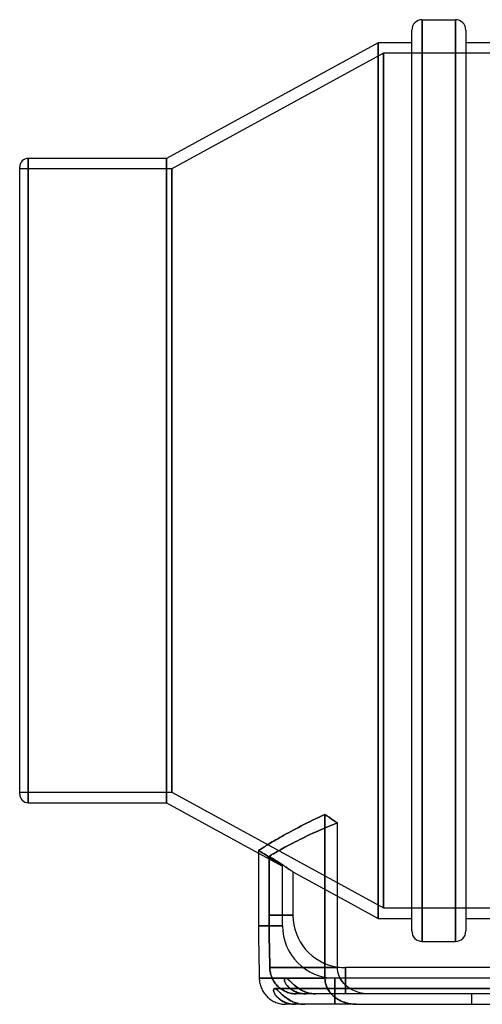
# Model space of a CAD drawing. Header units: millimetres. Extents: x -129 to 129, y -100 to 88.
# Tile 1 of 4: x -129 to -41, y -100 to 88. Entities that reach past the tile are written whole.
import ezdxf

# ---------------------------------------------------------------- set-up
doc = ezdxf.new("R2010")
doc.units = ezdxf.units.MM
doc.layers.add('HIDDEN', color=7, linetype='Continuous')
doc.layers.add('THICK', color=7, linetype='Continuous')

msp = doc.modelspace()

# ---------------------------------------------------------------- linework, layer by layer
at = {"layer": 'HIDDEN'}
for p, q in [((-52.18, 88), (-52.18, 0)), ((-45.86, 88), (-45.86, 0)), ((-60.6, -83.6), (-60.6, 83.6)), ((-59.6, 81.6), (-100, 59.5)), ((-59.6, 81.6), (-59.6, -81.6)), ((57.55, 81.6), (-59.6, 81.6)), ((-59.6, -81.6), (-59.6, 81.6)), ((-127.4, 0), (-127.4, 61.5)), ((-101, -61.5), (-101, 61.5)), ((-100, 59.5), (-129, 59.5)), ((-100, 59.5), (-100, -59.5)), ((-100, -59.5), (-100, 59.5)), ((-127.4, -61.5), (-127.4, 0)), ((-52.18, 0), (-52.18, -88)), ((-45.86, 0), (-45.86, -88)), ((-129, -59.5), (-100, -59.5)), ((-100, -59.5), (-59.6, -81.6)), ((-70.75, -63.77), (-71.36, -64.04)), ((-70.36, -64.03), (-70.75, -63.77)), ((-70.75, -63.77), (-70.75, -95)), ((-74.79, -65.68), (-75.31, -65.95)), ((-74.25, -65.41), (-74.79, -65.68)), ((-73.7, -65.14), (-74.25, -65.41)), ((-73.13, -64.86), (-73.7, -65.14)), ((-72.56, -64.59), (-73.13, -64.86)), ((-71.97, -64.31), (-72.56, -64.59)), ((-71.36, -64.04), (-71.97, -64.31)), ((-69.96, -64.29), (-70.36, -64.03)), ((-69.57, -64.56), (-69.96, -64.29)), ((-69.63, -65.85), (-69, -65.6)), ((-69, -65.6), (-69.63, -65.85)), ((-69.17, -64.82), (-69.57, -64.56)), ((-68.77, -65.09), (-69.17, -64.82)), ((-69, -65.6), (-68.37, -65.36)), ((-68.37, -65.36), (-69, -65.6)), ((-68.37, -65.36), (-68.77, -65.09)), ((-78.17, -67.48), (-78.59, -67.72)), ((-77.73, -67.24), (-78.17, -67.48)), ((-77.28, -66.99), (-77.73, -67.24)), ((-76.81, -66.74), (-77.28, -66.99)), ((-76.32, -66.48), (-76.81, -66.74)), ((-75.83, -66.22), (-76.32, -66.48)), ((-75.31, -65.95), (-75.83, -66.22)), ((-74.12, -67.84), (-73.61, -67.59)), ((-73.61, -67.59), (-74.12, -67.84)), ((-73.61, -67.59), (-73.08, -67.35)), ((-73.08, -67.35), (-73.61, -67.59)), ((-73.08, -67.35), (-72.54, -67.1)), ((-72.54, -67.1), (-73.08, -67.35)), ((-72.54, -67.1), (-71.99, -66.85)), ((-71.99, -66.85), (-72.54, -67.1)), ((-71.99, -66.85), (-71.42, -66.6)), ((-71.42, -66.6), (-71.99, -66.85)), ((-71.42, -66.6), (-70.83, -66.35)), ((-70.83, -66.35), (-71.42, -66.6)), ((-70.83, -66.35), (-70.24, -66.1)), ((-70.24, -66.1), (-70.83, -66.35)), ((-70.24, -66.1), (-69.63, -65.85)), ((-69.63, -65.85), (-70.24, -66.1)), ((-81.69, -69.54), (-81.95, -69.69)), ((-81.41, -69.37), (-81.69, -69.54)), ((-81.11, -69.19), (-81.41, -69.37)), ((-80.8, -69), (-81.11, -69.19)), ((-80.47, -68.81), (-80.8, -69)), ((-80.13, -68.61), (-80.47, -68.81)), ((-79.77, -68.4), (-80.13, -68.61)), ((-79.39, -68.18), (-79.77, -68.4)), ((-79, -67.95), (-79.39, -68.18)), ((-78.59, -67.72), (-79, -67.95)), ((-77.66, -69.63), (-77.28, -69.42)), ((-77.28, -69.42), (-77.66, -69.63)), ((-77.28, -69.42), (-76.88, -69.21)), ((-76.88, -69.21), (-77.28, -69.42)), ((-76.88, -69.21), (-76.46, -68.99)), ((-76.46, -68.99), (-76.88, -69.21)), ((-76.46, -68.99), (-76.02, -68.77)), ((-76.02, -68.77), (-76.46, -68.99)), ((-76.02, -68.77), (-75.57, -68.54)), ((-75.57, -68.54), (-76.02, -68.77)), ((-75.57, -68.54), (-75.1, -68.31)), ((-75.1, -68.31), (-75.57, -68.54)), ((-75.1, -68.31), (-74.62, -68.08)), ((-74.62, -68.08), (-75.1, -68.31)), ((-74.62, -68.08), (-74.12, -67.84)), ((-74.12, -67.84), (-74.62, -68.08)), ((-83.3, -70.53), (-83.43, -70.61)), ((-83.43, -70.61), (-83.07, -70.84)), ((-83.07, -70.84), (-83.43, -70.61)), ((-83.43, -71.11), (-78.85, -73.62)), ((-83.16, -70.45), (-83.3, -70.53)), ((-83, -70.35), (-83.16, -70.45)), ((-83.07, -70.84), (-82.72, -71.06)), ((-82.72, -71.06), (-83.07, -70.84)), ((-82.82, -70.24), (-83, -70.35)), ((-82.63, -70.11), (-82.82, -70.24)), ((-82.72, -71.06), (-82.38, -71.28)), ((-82.38, -71.28), (-82.72, -71.06)), ((-82.42, -69.98), (-82.63, -70.11)), ((-82.19, -69.84), (-82.42, -69.98)), ((-82.38, -71.28), (-82.05, -71.49)), ((-82.05, -71.49), (-82.38, -71.28)), ((-81.95, -69.69), (-82.19, -69.84)), ((-80.98, -71.47), (-80.8, -71.36)), ((-80.8, -71.36), (-80.98, -71.47)), ((-80.8, -71.36), (-80.6, -71.25)), ((-80.6, -71.25), (-80.8, -71.36)), ((-80.6, -71.25), (-80.38, -71.12)), ((-80.38, -71.12), (-80.6, -71.25)), ((-80.38, -71.12), (-80.15, -70.99)), ((-80.15, -70.99), (-80.38, -71.12)), ((-80.15, -70.99), (-79.9, -70.85)), ((-79.9, -70.85), (-80.15, -70.99)), ((-79.9, -70.85), (-79.63, -70.7)), ((-79.63, -70.7), (-79.9, -70.85)), ((-79.63, -70.7), (-79.35, -70.54)), ((-79.35, -70.54), (-79.63, -70.7)), ((-79.35, -70.54), (-79.04, -70.37)), ((-79.04, -70.37), (-79.35, -70.54)), ((-79.04, -70.37), (-78.72, -70.2)), ((-78.72, -70.2), (-79.04, -70.37)), ((-78.72, -70.2), (-78.39, -70.01)), ((-78.39, -70.01), (-78.72, -70.2)), ((-78.39, -70.01), (-78.03, -69.82)), ((-78.03, -69.82), (-78.39, -70.01)), ((-78.03, -69.82), (-77.66, -69.63)), ((-77.66, -69.63), (-78.03, -69.82)), ((-82.05, -71.49), (-81.73, -71.7)), ((-81.73, -71.7), (-82.05, -71.49)), ((-81.73, -71.7), (-81.43, -71.89)), ((-81.43, -71.89), (-81.73, -71.7)), ((-81.43, -71.89), (-81.15, -72.08)), ((-81.15, -72.08), (-81.43, -71.89)), ((-81.42, -71.72), (-81.29, -71.65)), ((-81.29, -71.65), (-81.42, -71.72)), ((-81.06, -71.95), (-81.42, -71.72)), ((-81.42, -71.72), (-81.06, -71.95)), ((-81.42, -71.72), (-81.42, -83)), ((-81.42, -83), (-81.42, -71.72)), ((-81.29, -71.65), (-81.14, -71.56)), ((-81.14, -71.56), (-81.29, -71.65)), ((-81.15, -72.08), (-80.88, -72.26)), ((-80.88, -72.26), (-81.15, -72.08)), ((-81.14, -71.56), (-80.98, -71.47)), ((-80.98, -71.47), (-81.14, -71.56)), ((-80.71, -72.17), (-81.06, -71.95)), ((-81.06, -71.95), (-80.71, -72.17)), ((-80.88, -72.26), (-80.63, -72.42)), ((-80.63, -72.42), (-80.88, -72.26)), ((-80.37, -72.39), (-80.71, -72.17)), ((-80.71, -72.17), (-80.37, -72.39)), ((-80.63, -72.42), (-80.39, -72.58)), ((-80.39, -72.58), (-80.63, -72.42)), ((-80.39, -72.58), (-80.16, -72.73)), ((-80.16, -72.73), (-80.39, -72.58)), ((-80.04, -72.6), (-80.37, -72.39)), ((-80.37, -72.39), (-80.04, -72.6)), ((-80.16, -72.73), (-79.94, -72.88)), ((-79.94, -72.88), (-80.16, -72.73)), ((-79.73, -72.8), (-80.04, -72.6)), ((-80.04, -72.6), (-79.73, -72.8)), ((-79.94, -72.88), (-79.74, -73.01)), ((-79.74, -73.01), (-79.94, -72.88)), ((-79.74, -73.01), (-79.56, -73.14)), ((-79.56, -73.14), (-79.74, -73.01)), ((-79.43, -72.99), (-79.73, -72.8)), ((-79.73, -72.8), (-79.43, -72.99)), ((-79.56, -73.14), (-79.39, -73.25)), ((-79.39, -73.25), (-79.56, -73.14)), ((-79.14, -73.18), (-79.43, -72.99)), ((-79.43, -72.99), (-79.14, -73.18)), ((-79.39, -73.25), (-79.25, -73.34)), ((-79.25, -73.34), (-79.39, -73.25)), ((-78.87, -73.36), (-79.14, -73.18)), ((-79.14, -73.18), (-78.87, -73.36)), ((-79.25, -73.34), (-79.13, -73.43)), ((-79.13, -73.43), (-79.25, -73.34)), ((-79.13, -73.43), (-79.03, -73.5)), ((-79.03, -73.5), (-79.13, -73.43)), ((-79.03, -73.5), (-78.95, -73.55)), ((-78.95, -73.55), (-79.03, -73.5)), ((-78.95, -73.55), (-78.89, -73.59)), ((-78.89, -73.59), (-78.95, -73.55)), ((-78.89, -73.59), (-78.86, -73.61)), ((-78.86, -73.61), (-78.89, -73.59)), ((-78.62, -73.52), (-78.87, -73.36)), ((-78.87, -73.36), (-78.62, -73.52)), ((-78.86, -73.61), (-78.85, -73.62)), ((-78.85, -73.62), (-78.86, -73.61)), ((-78.85, -85), (-78.85, -73.62)), ((-78.39, -73.68), (-78.62, -73.52)), ((-78.62, -73.52), (-78.39, -73.68)), ((-78.16, -73.83), (-78.39, -73.68)), ((-78.39, -73.68), (-78.16, -73.83)), ((-77.94, -73.97), (-78.16, -73.83)), ((-78.16, -73.83), (-77.94, -73.97)), ((-77.74, -74.11), (-77.94, -73.97)), ((-77.94, -73.97), (-77.74, -74.11)), ((-77.56, -74.23), (-77.74, -74.11)), ((-77.74, -74.11), (-77.56, -74.23)), ((-77.39, -74.34), (-77.56, -74.23)), ((-77.56, -74.23), (-77.39, -74.34)), ((-77.25, -74.44), (-77.39, -74.34)), ((-77.39, -74.34), (-77.25, -74.44)), ((-77.13, -74.52), (-77.25, -74.44)), ((-77.25, -74.44), (-77.13, -74.52)), ((-77.03, -74.59), (-77.13, -74.52)), ((-77.13, -74.52), (-77.03, -74.59)), ((-76.95, -74.64), (-77.03, -74.59)), ((-77.03, -74.59), (-76.95, -74.64)), ((-76.89, -74.68), (-76.95, -74.64)), ((-76.95, -74.64), (-76.89, -74.68)), ((-76.86, -74.7), (-76.89, -74.68)), ((-76.89, -74.68), (-76.86, -74.7)), ((-76.85, -74.71), (-76.86, -74.7)), ((-76.86, -74.7), (-76.85, -74.71)), ((-76.85, -74.71), (-68.37, -79.35)), ((-76.85, -74.71), (-76.85, -83)), ((-59.6, -81.6), (57.55, -81.6)), ((-81.42, -83), (-76.85, -83)), ((-81.42, -83), (-81.42, -83.72)), ((-76.85, -83), (-81.42, -83)), ((-81.42, -83.72), (-81.42, -83)), ((-81.42, -83.72), (-81.41, -84.42)), ((-81.41, -84.42), (-81.42, -83.72)), ((-81.41, -84.42), (-81.41, -85.11)), ((-81.41, -85.11), (-81.41, -84.42)), ((-83.43, -85), (-78.85, -85)), ((-78.85, -85), (-83.43, -85)), ((-81.41, -85.11), (-81.4, -85.8)), ((-81.4, -85.81), (-81.41, -85.11)), ((-81.4, -85.8), (-81.39, -86.49)), ((-81.39, -86.5), (-81.4, -85.81)), ((-81.39, -86.49), (-81.38, -87.19)), ((-81.38, -87.2), (-81.39, -86.5)), ((-81.38, -87.19), (-81.37, -87.9)), ((-81.37, -87.92), (-81.38, -87.2)), ((-81.37, -87.9), (-81.36, -88.62)), ((-81.36, -88.64), (-81.37, -87.92)), ((-81.36, -88.62), (-81.34, -89.35)), ((-81.34, -89.36), (-81.36, -88.64)), ((-81.34, -89.35), (-81.33, -90.07)), ((-81.33, -90.08), (-81.34, -89.36)), ((-81.33, -90.07), (-81.32, -90.8)), ((-81.31, -90.81), (-81.33, -90.08)), ((-81.32, -90.8), (-81.3, -91.53)), ((-81.3, -91.53), (-81.31, -90.81)), ((-81.3, -91.53), (-81.29, -92.26)), ((-81.29, -92.26), (-81.3, -91.53)), ((-81.29, -92.26), (-81.27, -93)), ((-81.27, -93), (-81.29, -92.26)), ((-81.27, -93), (-81.26, -93.24)), ((-68.37, -93), (-81.27, -93)), ((-81.27, -93), (-68.37, -93)), ((-81.26, -93.24), (-81.27, -93)), ((-81.26, -93.24), (-81.24, -93.47)), ((-81.24, -93.47), (-81.26, -93.24)), ((-81.24, -93.47), (-81.21, -93.71)), ((-81.21, -93.71), (-81.24, -93.47)), ((-81.21, -93.71), (-81.17, -93.94)), ((-81.17, -93.94), (-81.21, -93.71)), ((-81.17, -93.94), (-81.12, -94.17)), ((-81.12, -94.17), (-81.17, -93.94)), ((-66.85, -98), (-66.85, -93)), ((-83.29, -95), (-70.75, -95)), ((-81.12, -94.17), (-81.05, -94.4)), ((-81.05, -94.4), (-81.12, -94.17)), ((-81.05, -94.4), (-80.98, -94.63)), ((-80.98, -94.63), (-81.05, -94.4)), ((-80.98, -94.63), (-80.89, -94.85)), ((-80.89, -94.85), (-80.98, -94.63)), ((-80.89, -94.85), (-80.8, -95.07)), ((-80.8, -95.07), (-80.89, -94.85)), ((-80.8, -95.07), (-80.69, -95.29)), ((-80.69, -95.29), (-80.8, -95.07)), ((-80.69, -95.29), (-80.58, -95.5)), ((-80.58, -95.5), (-80.69, -95.29)), ((-80.58, -95.5), (-80.45, -95.7)), ((-80.45, -95.7), (-80.58, -95.5)), ((-80.45, -95.7), (-80.32, -95.9)), ((-80.32, -95.9), (-80.45, -95.7)), ((-78.48, -95.28), (-78.47, -95.21)), ((-78.47, -95.22), (-78.48, -95.3)), ((-78.48, -95.37), (-78.48, -95.28)), ((-78.48, -95.3), (-78.48, -95.39)), ((-78.46, -95.47), (-78.48, -95.37)), ((-78.48, -95.39), (-78.46, -95.49)), ((-78.47, -95.21), (-78.45, -95.14)), ((-78.46, -95.15), (-78.47, -95.22)), ((-78.43, -95.1), (-78.46, -95.15)), ((-78.44, -95.58), (-78.46, -95.47)), ((-78.46, -95.49), (-78.44, -95.6)), ((-78.45, -95.14), (-78.43, -95.09)), ((-78.41, -95.69), (-78.44, -95.58)), ((-78.44, -95.6), (-78.4, -95.72)), ((-78.4, -95.05), (-78.43, -95.1)), ((-78.43, -95.09), (-78.4, -95.05)), ((-78.36, -95.82), (-78.41, -95.69)), ((-78.36, -95.02), (-78.4, -95.05)), ((-78.4, -95.05), (-78.36, -95.02)), ((-78.4, -95.72), (-78.35, -95.84)), ((-78.31, -95.01), (-78.36, -95.02)), ((-78.36, -95.02), (-78.31, -95.01)), ((-78.3, -95.94), (-78.36, -95.82)), ((-78.35, -95.84), (-78.29, -95.97)), ((-78.26, -95), (-78.31, -95.01)), ((-78.31, -95.01), (-78.26, -95)), ((-78.2, -95.01), (-78.26, -95)), ((-78.26, -95), (-78.2, -95.01)), ((-67.87, -95), (-78.26, -95)), ((-78.14, -95.02), (-78.2, -95.01)), ((-78.2, -95.01), (-78.14, -95.02)), ((-78.08, -95.05), (-78.14, -95.02)), ((-78.14, -95.02), (-78.08, -95.05)), ((-78, -95.09), (-78.08, -95.05)), ((-78.08, -95.05), (-78.01, -95.09)), ((-78.01, -95.09), (-77.93, -95.14)), ((-77.93, -95.14), (-78, -95.09)), ((-77.85, -95.2), (-77.93, -95.14)), ((-77.93, -95.14), (-77.85, -95.19)), ((-77.85, -95.19), (-77.77, -95.26)), ((-77.76, -95.27), (-77.85, -95.2)), ((-77.77, -95.26), (-77.68, -95.33)), ((-77.67, -95.35), (-77.76, -95.27)), ((-77.68, -95.33), (-77.59, -95.42)), ((-77.58, -95.43), (-77.67, -95.35)), ((-77.59, -95.42), (-77.5, -95.51)), ((-77.48, -95.52), (-77.58, -95.43)), ((-77.5, -95.51), (-77.4, -95.6)), ((-77.37, -95.62), (-77.48, -95.52)), ((-77.4, -95.6), (-77.29, -95.7)), ((-77.26, -95.73), (-77.37, -95.62)), ((-77.29, -95.7), (-77.18, -95.81)), ((-77.15, -95.84), (-77.26, -95.73)), ((-77.18, -95.81), (-77.06, -95.92)), ((-77.03, -95.95), (-77.15, -95.84)), ((-70.74, -95.32), (-70.75, -95)), ((-70.7, -95.66), (-70.74, -95.32)), ((-70.63, -95.99), (-70.7, -95.66)), ((-68.85, -95), (-68.85, -100)), ((-68.85, -100), (-68.85, -95)), ((68.85, -95), (-68.85, -95)), ((-67.83, -95.08), (-67.64, -95.39)), ((-67.64, -95.39), (-67.43, -95.69)), ((-67.43, -95.69), (-67.19, -95.98)), ((-66.85, -95), (-66.85, -98)), ((-80.53, -97.17), (-80.55, -97.24)), ((-80.55, -97.24), (-80.55, -97.32)), ((-80.55, -97.32), (-80.54, -97.42)), ((-80.54, -97.42), (-80.52, -97.53)), ((-80.51, -97.11), (-80.53, -97.17)), ((-80.52, -97.53), (-80.49, -97.64)), ((-80.48, -97.06), (-80.51, -97.11)), ((-80.49, -97.64), (-80.44, -97.77)), ((-80.44, -97.03), (-80.48, -97.06)), ((-80.39, -97.01), (-80.44, -97.03)), ((-80.34, -97), (-80.39, -97.01)), ((-80.28, -97.01), (-80.34, -97)), ((-80.34, -97), (80.34, -97)), ((80.34, -97), (-80.34, -97)), ((-80.32, -95.9), (-80.17, -96.09)), ((-80.17, -96.09), (-80.32, -95.9)), ((-80.22, -97.02), (-80.28, -97.01)), ((-80.15, -97.06), (-80.22, -97.02)), ((-80.17, -96.09), (-80.02, -96.27)), ((-80.02, -96.27), (-80.17, -96.09)), ((-80.08, -97.1), (-80.15, -97.06)), ((-80, -97.15), (-80.08, -97.1)), ((-80.02, -96.27), (-79.86, -96.45)), ((-79.86, -96.45), (-80.02, -96.27)), ((-79.92, -97.21), (-80, -97.15)), ((-79.83, -97.29), (-79.92, -97.21)), ((-79.86, -96.45), (-79.69, -96.62)), ((-79.69, -96.62), (-79.86, -96.45)), ((-79.73, -97.37), (-79.83, -97.29)), ((-79.63, -97.46), (-79.73, -97.37)), ((-79.69, -96.62), (-79.51, -96.78)), ((-79.51, -96.78), (-79.69, -96.62)), ((-79.53, -97.56), (-79.63, -97.46)), ((-79.41, -97.67), (-79.53, -97.56)), ((-79.51, -96.78), (-79.33, -96.93)), ((-79.33, -96.93), (-79.51, -96.78)), ((-79.29, -97.79), (-79.41, -97.67)), ((-79.33, -96.93), (-79.14, -97.07)), ((-79.14, -97.07), (-79.33, -96.93)), ((-79.14, -97.07), (-78.94, -97.2)), ((-78.94, -97.2), (-79.14, -97.07)), ((-78.94, -97.2), (-78.73, -97.33)), ((-78.73, -97.33), (-78.94, -97.2)), ((-78.73, -97.33), (-78.52, -97.44)), ((-78.52, -97.44), (-78.73, -97.33)), ((-78.52, -97.44), (-78.31, -97.55)), ((-78.31, -97.55), (-78.52, -97.44)), ((-78.31, -97.55), (-78.09, -97.64)), ((-78.09, -97.64), (-78.31, -97.55)), ((-78.23, -96.08), (-78.3, -95.94)), ((-78.29, -95.97), (-78.21, -96.1)), ((-78.14, -96.21), (-78.23, -96.08)), ((-78.21, -96.1), (-78.12, -96.24)), ((-78.04, -96.35), (-78.14, -96.21)), ((-78.12, -96.24), (-78.02, -96.37)), ((-78.09, -97.64), (-77.87, -97.72)), ((-77.87, -97.72), (-78.09, -97.64)), ((-77.93, -96.49), (-78.04, -96.35)), ((-78.02, -96.37), (-77.92, -96.5)), ((-77.81, -96.62), (-77.93, -96.49)), ((-77.92, -96.5), (-77.79, -96.64)), ((-77.87, -97.72), (-77.64, -97.8)), ((-77.64, -97.8), (-77.87, -97.72)), ((-77.68, -96.75), (-77.81, -96.62)), ((-77.79, -96.64), (-77.66, -96.77)), ((-77.54, -96.88), (-77.68, -96.75)), ((-77.66, -96.77), (-77.52, -96.89)), ((-77.39, -97), (-77.54, -96.88)), ((-77.52, -96.89), (-77.37, -97.02)), ((-77.22, -97.12), (-77.39, -97)), ((-77.37, -97.02), (-77.2, -97.14)), ((-77.05, -97.24), (-77.22, -97.12)), ((-77.2, -97.14), (-77.03, -97.25)), ((-77.06, -95.92), (-76.94, -96.03)), ((-76.87, -97.35), (-77.05, -97.24)), ((-76.9, -96.07), (-77.03, -95.95)), ((-77.03, -97.25), (-76.84, -97.36)), ((-76.94, -96.03), (-76.81, -96.15)), ((-76.77, -96.19), (-76.9, -96.07)), ((-76.67, -97.45), (-76.87, -97.35)), ((-76.84, -97.36), (-76.65, -97.46)), ((-76.81, -96.15), (-76.67, -96.27)), ((-76.63, -96.31), (-76.77, -96.19)), ((-76.67, -96.27), (-76.53, -96.39)), ((-76.47, -97.55), (-76.67, -97.45)), ((-76.65, -97.46), (-76.45, -97.56)), ((-76.48, -96.43), (-76.63, -96.31)), ((-76.53, -96.39), (-76.38, -96.52)), ((-76.33, -96.56), (-76.48, -96.43)), ((-76.26, -97.64), (-76.47, -97.55)), ((-76.45, -97.56), (-76.24, -97.65)), ((-76.38, -96.52), (-76.23, -96.64)), ((-76.17, -96.68), (-76.33, -96.56)), ((-76.04, -97.72), (-76.26, -97.64)), ((-76.24, -97.65), (-76.02, -97.73)), ((-76.23, -96.64), (-76.07, -96.76)), ((-76, -96.81), (-76.17, -96.68)), ((-76.07, -96.76), (-75.91, -96.88)), ((-75.81, -97.79), (-76.04, -97.72)), ((-76.02, -97.73), (-75.79, -97.8)), ((-75.83, -96.93), (-76, -96.81)), ((-75.91, -96.88), (-75.74, -96.99)), ((-75.65, -97.05), (-75.83, -96.93)), ((-75.74, -96.99), (-75.56, -97.1)), ((-75.47, -97.16), (-75.65, -97.05)), ((-75.56, -97.1), (-75.38, -97.21)), ((-75.28, -97.27), (-75.47, -97.16)), ((-75.38, -97.21), (-75.19, -97.32)), ((-75.08, -97.37), (-75.28, -97.27)), ((-75.19, -97.32), (-75, -97.42)), ((-74.88, -97.47), (-75.08, -97.37)), ((-75, -97.42), (-74.79, -97.51)), ((-74.67, -97.56), (-74.88, -97.47)), ((-74.79, -97.51), (-74.59, -97.6)), ((-74.45, -97.65), (-74.67, -97.56)), ((-74.59, -97.6), (-74.37, -97.68)), ((-74.23, -97.73), (-74.45, -97.65)), ((-74.37, -97.68), (-74.16, -97.75)), ((-74, -97.8), (-74.23, -97.73)), ((-74.16, -97.75), (-73.93, -97.81)), ((-70.54, -96.32), (-70.63, -95.99)), ((-70.43, -96.63), (-70.54, -96.32)), ((-70.3, -96.92), (-70.43, -96.63)), ((-70.14, -97.21), (-70.3, -96.92)), ((-69.96, -97.5), (-70.14, -97.21)), ((-69.76, -97.77), (-69.96, -97.5)), ((-67.19, -95.98), (-66.94, -96.24)), ((-66.94, -96.24), (-66.67, -96.48)), ((-66.67, -96.48), (-66.4, -96.7)), ((-80.44, -97.77), (-80.39, -97.9)), ((-80.39, -97.9), (-80.31, -98.04)), ((-80.31, -98.04), (-80.23, -98.18)), ((-80.23, -98.18), (-80.13, -98.32)), ((-80.13, -98.32), (-80.02, -98.45)), ((-80.02, -98.45), (-79.9, -98.59)), ((-79.9, -98.59), (-79.77, -98.72)), ((-79.77, -98.72), (-79.63, -98.85)), ((-79.63, -98.85), (-79.48, -98.98)), ((-79.48, -98.98), (-79.31, -99.1)), ((-79.31, -99.1), (-79.14, -99.22)), ((-79.17, -97.91), (-79.29, -97.79)), ((-79.03, -98.04), (-79.17, -97.91)), ((-79.14, -99.22), (-78.96, -99.33)), ((-78.89, -98.17), (-79.03, -98.04)), ((-78.96, -99.33), (-78.76, -99.44)), ((-78.74, -98.3), (-78.89, -98.17)), ((-78.76, -99.44), (-78.56, -99.54)), ((-78.58, -98.44), (-78.74, -98.3)), ((-78.41, -98.58), (-78.58, -98.44)), ((-78.56, -99.54), (-78.35, -99.63)), ((-78.24, -98.71), (-78.41, -98.58)), ((-78.35, -99.63), (-78.13, -99.71)), ((-78.05, -98.85), (-78.24, -98.71)), ((-77.86, -98.98), (-78.05, -98.85)), ((-77.67, -99.11), (-77.86, -98.98)), ((-77.46, -99.23), (-77.67, -99.11)), ((-77.64, -97.8), (-77.41, -97.86)), ((-77.41, -97.86), (-77.64, -97.8)), ((-77.25, -99.34), (-77.46, -99.23)), ((-77.41, -97.86), (-77.18, -97.91)), ((-77.18, -97.91), (-77.41, -97.86)), ((-77.03, -99.45), (-77.25, -99.34)), ((-77.18, -97.91), (-76.94, -97.95)), ((-76.94, -97.95), (-77.18, -97.91)), ((-76.8, -99.56), (-77.03, -99.45)), ((-76.94, -97.95), (-76.71, -97.98)), ((-76.7, -97.98), (-76.94, -97.95)), ((-76.56, -99.65), (-76.8, -99.56)), ((-76.71, -97.98), (-76.47, -97.99)), ((-76.47, -97.99), (-76.7, -97.98)), ((-76.47, -97.99), (-76.23, -98)), ((-76.23, -98), (-76.47, -97.99)), ((-74.33, -98), (-76.23, -98)), ((-75.57, -97.85), (-75.81, -97.79)), ((-75.79, -97.8), (-75.56, -97.86)), ((-75.33, -97.91), (-75.57, -97.85)), ((-75.56, -97.86), (-75.32, -97.91)), ((-75.08, -97.95), (-75.33, -97.91)), ((-75.32, -97.91), (-75.07, -97.95)), ((-74.83, -97.98), (-75.08, -97.95)), ((-75.07, -97.95), (-74.83, -97.98)), ((-74.83, -97.98), (-74.58, -97.99)), ((-74.59, -97.99), (-74.83, -97.98)), ((-74.33, -98), (-74.59, -97.99)), ((-74.58, -97.99), (-74.33, -98)), ((-72.5, -98), (-74.33, -98)), ((-73.76, -97.86), (-74, -97.8)), ((-73.93, -97.81), (-73.7, -97.87)), ((-73.52, -97.91), (-73.76, -97.86)), ((-73.7, -97.87), (-73.47, -97.91)), ((-73.27, -97.95), (-73.52, -97.91)), ((-73.47, -97.91), (-73.23, -97.95)), ((-73.02, -97.98), (-73.27, -97.95)), ((-73.23, -97.95), (-72.99, -97.98)), ((-72.76, -97.99), (-73.02, -97.98)), ((-72.99, -97.98), (-72.74, -97.99)), ((-72.5, -98), (-72.76, -97.99)), ((-72.74, -97.99), (-72.5, -98)), ((-62.3, -98), (-72.5, -98)), ((-69.54, -98.03), (-69.76, -97.77)), ((-69.31, -98.27), (-69.54, -98.03)), ((-69.07, -98.48), (-69.31, -98.27)), ((-68.82, -98.69), (-69.07, -98.48)), ((-68.54, -98.89), (-68.82, -98.69)), ((-68.25, -99.07), (-68.54, -98.89)), ((-67.96, -99.24), (-68.25, -99.07)), ((-67.65, -99.39), (-67.96, -99.24)), ((-67.35, -99.51), (-67.65, -99.39)), ((-67.05, -99.62), (-67.35, -99.51)), ((-66.74, -99.72), (-67.05, -99.62)), ((-42.75, -100), (-42.75, -98)), ((-42.75, -100), (-42.75, -98)), ((-78.13, -99.71), (-77.9, -99.78)), ((-77.9, -99.78), (-77.67, -99.85)), ((-77.67, -99.85), (-77.42, -99.9)), ((-77.42, -99.9), (-77.17, -99.94)), ((-77.17, -99.94), (-76.92, -99.97)), ((-76.92, -99.97), (-76.66, -99.99)), ((-76.66, -99.99), (-76.4, -100)), ((-76.32, -99.73), (-76.56, -99.65)), ((-76.06, -99.81), (-76.32, -99.73)), ((-75.81, -99.87), (-76.06, -99.81)), ((-66.41, -99.81), (-66.74, -99.72)), ((-66.08, -99.88), (-66.41, -99.81)), ((-65.74, -99.93), (-66.08, -99.88)), ((-65.4, -99.97), (-65.74, -99.93)), ((-65.07, -99.99), (-65.4, -99.97)), ((-64.75, -100), (-65.07, -99.99))]:
    msp.add_line(p, q, dxfattribs=at)
for centre, end in [((-66.85, -83), 261.2586), ((-68.85, -85), 270)]:
    msp.add_arc(centre, 10, 180, end, dxfattribs=at)
at = {"layer": 'THICK'}
for p, q in [((-52.18, 0), (-52.18, 88)), ((-52.18, 88), (-45.86, 88)), ((-45.86, 0), (-45.86, 88)), ((-54.18, 0), (-54.18, 86)), ((-43.86, 86), (-43.86, 0)), ((-60.6, 83.6), (-101, 61.5)), ((-54.18, 83.6), (-60.6, 83.6)), ((-60.6, 83.6), (-60.6, -83.6)), ((43.86, 83.6), (-43.86, 83.6)), ((-101, 61.5), (-127.4, 61.5)), ((-127.4, 61.5), (-127.4, 0)), ((-101, 61.5), (-101, -61.5)), ((-129, 0), (-129, 59.9)), ((-127.4, 0), (-127.4, -61.5)), ((-43.86, 0), (-43.86, -86)), ((-129, -59.9), (-129, 0)), ((-54.18, -86), (-54.18, 0)), ((-52.18, -88), (-52.18, 0)), ((-45.86, -88), (-45.86, 0)), ((-127.4, -61.5), (-101, -61.5)), ((-101, -61.5), (-83.43, -71.11)), ((-71.36, -64.04), (-70.75, -63.77)), ((-70.75, -95), (-70.75, -63.77)), ((-70.75, -63.77), (-70.36, -64.03)), ((-75.31, -65.95), (-74.79, -65.68)), ((-74.79, -65.68), (-74.25, -65.41)), ((-74.25, -65.41), (-73.7, -65.14)), ((-73.7, -65.14), (-73.13, -64.86)), ((-73.13, -64.86), (-72.56, -64.59)), ((-72.56, -64.59), (-71.97, -64.31)), ((-71.97, -64.31), (-71.36, -64.04)), ((-70.36, -64.03), (-69.96, -64.29)), ((-69.96, -64.29), (-69.57, -64.56)), ((-69.57, -64.56), (-69.17, -64.82)), ((-69.17, -64.82), (-68.77, -65.09)), ((-68.77, -65.09), (-68.37, -65.36)), ((-68.37, -93), (-68.37, -65.36)), ((-78.59, -67.72), (-78.17, -67.48)), ((-78.17, -67.48), (-77.73, -67.24)), ((-77.73, -67.24), (-77.28, -66.99)), ((-77.28, -66.99), (-76.81, -66.74)), ((-76.81, -66.74), (-76.32, -66.48)), ((-76.32, -66.48), (-75.83, -66.22)), ((-75.83, -66.22), (-75.31, -65.95)), ((-81.95, -69.69), (-81.69, -69.54)), ((-81.69, -69.54), (-81.41, -69.37)), ((-81.41, -69.37), (-81.11, -69.19)), ((-81.11, -69.19), (-80.8, -69)), ((-80.8, -69), (-80.47, -68.81)), ((-80.47, -68.81), (-80.13, -68.61)), ((-80.13, -68.61), (-79.77, -68.4)), ((-79.77, -68.4), (-79.39, -68.18)), ((-79.39, -68.18), (-79, -67.95)), ((-79, -67.95), (-78.59, -67.72)), ((-83.43, -70.61), (-83.3, -70.53)), ((-83.43, -70.61), (-83.43, -85)), ((-83.3, -70.53), (-83.16, -70.45)), ((-83.16, -70.45), (-83, -70.35)), ((-83, -70.35), (-82.82, -70.24)), ((-82.82, -70.24), (-82.63, -70.11)), ((-82.63, -70.11), (-82.42, -69.98)), ((-82.42, -69.98), (-82.19, -69.84)), ((-82.19, -69.84), (-81.95, -69.69)), ((-68.37, -79.35), (-60.6, -83.6)), ((-60.6, -83.6), (-54.18, -83.6)), ((-43.86, -83.6), (43.86, -83.6)), ((-83.43, -85), (-83.43, -85.72)), ((-83.43, -85.72), (-83.42, -86.42)), ((-83.42, -86.42), (-83.42, -87.11)), ((-83.42, -87.11), (-83.41, -87.8)), ((-83.41, -87.8), (-83.4, -88.49)), ((-52.18, -88), (-45.86, -88)), ((-83.4, -88.49), (-83.39, -89.19)), ((-83.39, -89.19), (-83.38, -89.9)), ((-83.38, -89.9), (-83.37, -90.62)), ((-83.38, -89.91), (-83.38, -89.9)), ((-83.38, -89.9), (-83.38, -89.9)), ((-83.38, -89.92), (-83.38, -89.91)), ((-83.38, -89.91), (-83.38, -89.91)), ((-83.38, -89.91), (-83.38, -89.91)), ((-83.38, -89.91), (-83.38, -89.91)), ((-83.37, -90.62), (-83.36, -91.35)), ((-83.36, -91.35), (-83.34, -92.07)), ((-83.34, -92.07), (-83.33, -92.8)), ((-83.33, -92.8), (-83.31, -93.53)), ((-83.31, -93.53), (-83.3, -94.26)), ((-68.35, -93.35), (-68.37, -93)), ((-68.31, -93.72), (-68.35, -93.35)), ((-68.23, -94.08), (-68.31, -93.72)), ((-66.85, -93), (-66.85, -95)), ((66.85, -93), (-66.85, -93)), ((-83.3, -94.26), (-83.29, -95)), ((-83.29, -95), (-83.28, -95.24)), ((-70.75, -95), (-83.29, -95)), ((-83.28, -95.24), (-83.26, -95.47)), ((-83.26, -95.47), (-83.23, -95.71)), ((-83.23, -95.71), (-83.18, -95.94)), ((-70.75, -95), (-70.74, -95.34)), ((-70.74, -95.34), (-70.7, -95.68)), ((-70.7, -95.68), (-70.62, -96.03)), ((-68.12, -94.43), (-68.23, -94.08)), ((-67.99, -94.76), (-68.12, -94.43)), ((-67.83, -95.08), (-67.99, -94.76)), ((67.87, -95), (-67.87, -95)), ((-67.64, -95.39), (-67.83, -95.08)), ((-67.42, -95.69), (-67.64, -95.39)), ((-67.19, -95.98), (-67.42, -95.69)), ((-83.18, -95.94), (-83.13, -96.17)), ((-83.13, -96.17), (-83.07, -96.4)), ((-83.07, -96.4), (-82.99, -96.63)), ((-82.99, -96.63), (-82.91, -96.85)), ((-82.91, -96.85), (-82.81, -97.07)), ((-82.81, -97.07), (-82.71, -97.29)), ((-82.71, -97.29), (-82.59, -97.5)), ((-82.59, -97.5), (-82.47, -97.7)), ((-82.47, -97.7), (-82.33, -97.9)), ((-80.55, -97.31), (-80.54, -97.23)), ((-80.54, -97.41), (-80.55, -97.31)), ((-80.54, -97.23), (-80.53, -97.16)), ((-80.52, -97.51), (-80.54, -97.41)), ((-80.53, -97.16), (-80.51, -97.1)), ((-80.49, -97.63), (-80.52, -97.51)), ((-80.51, -97.1), (-80.48, -97.06)), ((-80.45, -97.75), (-80.49, -97.63)), ((-80.48, -97.06), (-80.44, -97.02)), ((-80.39, -97.88), (-80.45, -97.75)), ((-80.44, -97.02), (-80.39, -97.01)), ((-80.39, -97.01), (-80.34, -97)), ((-80.34, -97), (-80.28, -97.01)), ((-80.28, -97.01), (-80.22, -97.03)), ((-80.22, -97.03), (-80.15, -97.06)), ((-80.15, -97.06), (-80.08, -97.1)), ((-80.08, -97.1), (-80, -97.15)), ((-80, -97.15), (-79.92, -97.21)), ((-79.92, -97.21), (-79.83, -97.29)), ((-79.83, -97.29), (-79.74, -97.37)), ((-79.74, -97.37), (-79.64, -97.46)), ((-79.64, -97.46), (-79.54, -97.55)), ((-79.54, -97.55), (-79.43, -97.66)), ((-79.43, -97.66), (-79.32, -97.76)), ((-70.62, -96.03), (-70.52, -96.37)), ((-70.52, -96.37), (-70.4, -96.69)), ((-70.4, -96.69), (-70.26, -96.99)), ((-70.26, -96.99), (-70.09, -97.29)), ((-70.09, -97.29), (-69.9, -97.59)), ((-69.9, -97.59), (-69.68, -97.87)), ((-66.94, -96.24), (-67.19, -95.98)), ((-66.68, -96.48), (-66.94, -96.24)), ((-66.4, -96.7), (-66.68, -96.48)), ((-66.1, -96.91), (-66.4, -96.7)), ((-65.78, -97.11), (-66.1, -96.91)), ((-65.45, -97.28), (-65.78, -97.11)), ((-65.12, -97.44), (-65.45, -97.28)), ((-64.8, -97.57), (-65.12, -97.44)), ((-64.46, -97.68), (-64.8, -97.57)), ((-64.11, -97.78), (-64.46, -97.68)), ((-82.33, -97.9), (-82.19, -98.09)), ((-82.19, -98.09), (-82.04, -98.27)), ((-82.04, -98.27), (-81.87, -98.45)), ((-81.87, -98.45), (-81.7, -98.62)), ((-81.7, -98.62), (-81.53, -98.78)), ((-81.53, -98.78), (-81.34, -98.93)), ((-81.34, -98.93), (-81.15, -99.07)), ((-81.15, -99.07), (-80.95, -99.2)), ((-80.95, -99.2), (-80.75, -99.33)), ((-80.75, -99.33), (-80.54, -99.44)), ((-80.54, -99.44), (-80.32, -99.55)), ((-80.32, -98.02), (-80.39, -97.88)), ((-80.24, -98.16), (-80.32, -98.02)), ((-80.32, -99.55), (-80.1, -99.64)), ((-80.14, -98.3), (-80.24, -98.16)), ((-80.03, -98.44), (-80.14, -98.3)), ((-79.91, -98.58), (-80.03, -98.44)), ((-79.78, -98.71), (-79.91, -98.58)), ((-79.64, -98.84), (-79.78, -98.71)), ((-79.49, -98.97), (-79.64, -98.84)), ((-79.32, -99.1), (-79.49, -98.97)), ((-79.32, -97.76), (-79.2, -97.88)), ((-79.15, -99.21), (-79.32, -99.1)), ((-79.2, -97.88), (-79.08, -97.99)), ((-78.96, -99.33), (-79.15, -99.21)), ((-79.08, -97.99), (-78.95, -98.11)), ((-78.77, -99.43), (-78.96, -99.33)), ((-78.95, -98.11), (-78.82, -98.23)), ((-78.82, -98.23), (-78.68, -98.36)), ((-78.56, -99.53), (-78.77, -99.43)), ((-78.68, -98.36), (-78.53, -98.48)), ((-78.35, -99.63), (-78.56, -99.53)), ((-78.53, -98.48), (-78.38, -98.61)), ((-78.38, -98.61), (-78.22, -98.73)), ((-78.13, -99.71), (-78.35, -99.63)), ((-78.22, -98.73), (-78.05, -98.85)), ((-78.05, -98.85), (-77.88, -98.97)), ((-77.88, -98.97), (-77.69, -99.09)), ((-77.69, -99.09), (-77.51, -99.2)), ((-77.51, -99.2), (-77.31, -99.31)), ((-77.31, -99.31), (-77.12, -99.41)), ((-77.12, -99.41), (-76.91, -99.51)), ((-76.91, -99.51), (-76.7, -99.59)), ((-76.7, -99.59), (-76.49, -99.68)), ((-69.68, -97.87), (-69.44, -98.13)), ((-69.44, -98.13), (-69.2, -98.37)), ((-69.2, -98.37), (-68.95, -98.58)), ((-68.95, -98.58), (-68.68, -98.79)), ((-68.68, -98.79), (-68.38, -98.99)), ((-68.38, -98.99), (-68.08, -99.17)), ((-68.08, -99.17), (-67.76, -99.33)), ((-67.76, -99.33), (-67.45, -99.47)), ((-67.45, -99.47), (-67.14, -99.59)), ((-67.14, -99.59), (-66.82, -99.7)), ((-63.75, -97.86), (-64.11, -97.78)), ((-63.38, -97.92), (-63.75, -97.86)), ((-63.01, -97.97), (-63.38, -97.92)), ((-62.65, -97.99), (-63.01, -97.97)), ((-62.3, -98), (-62.65, -97.99)), ((62.3, -98), (-62.3, -98)), ((-80.1, -99.64), (-79.88, -99.72)), ((-79.88, -99.72), (-79.65, -99.8)), ((-79.65, -99.8), (-79.42, -99.86)), ((-79.42, -99.86), (-79.19, -99.91)), ((-79.19, -99.91), (-78.96, -99.95)), ((-78.96, -99.95), (-78.72, -99.98)), ((-78.72, -99.98), (-78.48, -99.99)), ((-78.48, -99.99), (-78.25, -100)), ((-76.4, -100), (-78.25, -100)), ((-77.9, -99.78), (-78.13, -99.71)), ((-77.66, -99.85), (-77.9, -99.78)), ((-77.41, -99.9), (-77.66, -99.85)), ((-77.16, -99.95), (-77.41, -99.9)), ((-76.91, -99.98), (-77.16, -99.95)), ((-76.66, -99.99), (-76.91, -99.98)), ((-76.4, -100), (-76.66, -99.99)), ((-76.49, -99.68), (-76.27, -99.75)), ((-74.61, -100), (-76.4, -100)), ((-76.27, -99.75), (-76.04, -99.81)), ((-76.04, -99.81), (-75.81, -99.87)), ((-75.81, -99.87), (-75.57, -99.92)), ((-75.57, -99.92), (-75.33, -99.95)), ((-75.33, -99.95), (-75.09, -99.98)), ((-75.09, -99.98), (-74.85, -99.99)), ((-74.85, -99.99), (-74.61, -100)), ((-64.75, -100), (-74.61, -100)), ((-66.82, -99.7), (-66.48, -99.79)), ((-66.48, -99.79), (-66.13, -99.87)), ((-66.13, -99.87), (-65.78, -99.93)), ((-65.78, -99.93), (-65.43, -99.97)), ((-65.43, -99.97), (-65.08, -99.99)), ((-65.08, -99.99), (-64.75, -100)), ((-64.75, -100), (64.75, -100))]:
    msp.add_line(p, q, dxfattribs=at)
for centre, radius, start, end in [((-52.18, 86), 2, 90, 180), ((-45.86, 86), 2, 0, 90), ((-127.4, 59.9), 1.6, 90.0001, 179.9999), ((-127.4, -59.9), 1.6, 180.0001, 269.9999), ((-52.18, -86), 2, 180, 270), ((-45.86, -86), 2, 270, 0), ((-66.85, -83), 10, 261.2586, 270)]:
    msp.add_arc(centre, radius, start, end, dxfattribs=at)

doc.saveas('drawing.dxf')
